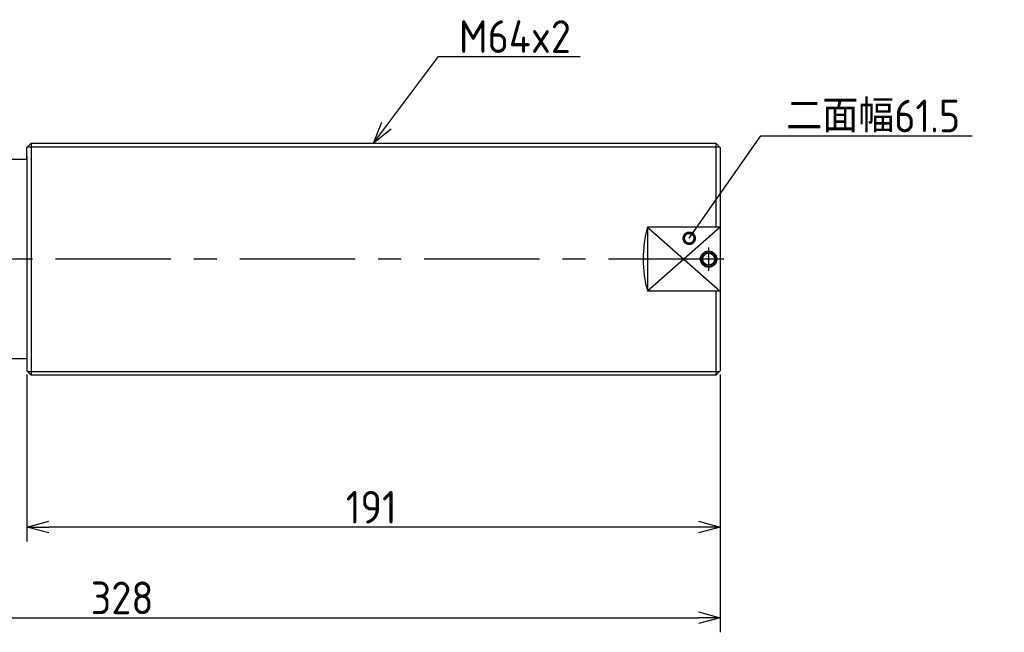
# Model space of a CAD drawing. Extents: x 11 to 460, y 86 to 255.
# Tile 3 of 3: x 189 to 460, y 86 to 255. Entities that reach past the tile are written whole.
import ezdxf

# ---------------------------------------------------------------- set-up
doc = ezdxf.new("R2010")
doc.units = 0
doc.header["$MEASUREMENT"] = 0
doc.header["$PDMODE"] = 3
doc.header["$PDSIZE"] = 2
doc.linetypes.add('CENTER', pattern=[50.8, 31.75, -6.35, 6.35, -6.35])
doc.layers.get('0').update_dxf_attribs({"linetype": 'CONTINUOUS'})
doc.layers.get('DEFPOINTS').update_dxf_attribs({"linetype": 'CONTINUOUS'})
doc.layers.add('18-0-CON', color=3, linetype='CONTINUOUS')
doc.layers.add('図形', color=7, linetype='CONTINUOUS')
doc.layers.get('0').off()
doc.styles.add('DIMENSION', font='isocp.shx', dxfattribs={"bigfont": 'bigfont.shx'})
doc.dimstyles.get("Standard").update_dxf_attribs({"dimtxt": 0.18, "dimasz": 0.18, "dimexe": 0.18, "dimexo": 0.0625, "dimgap": 0.09, "dimtad": 0, "dimtih": 1, "dimtoh": 1, "dimdec": 4, "dimzin": 0, "dimdsep": 46, "dimtxsty": 'DIMENSION', "dimcen": 0.09, "dimadec": 0, "dimazin": 0, "dimtfac": 1, "dimtdec": 4, "dimtofl": 0, "dimtmove": 2, "dimatfit": 3, "dimfxl": 1, "dimtolj": 1, "dimarcsym": 0})

# ---------------------------------------------------------------- blocks, each defined once
blk = doc.blocks.new('_OPEN30')
at = {"color": 0, "linetype": 'ByBlock'}
for p, q in [((-1, 0.268), (0, 0)), ((0, 0), (-1, -0.268)), ((0, 0), (-1, 0))]:
    blk.add_line(p, q, dxfattribs=at)
blk = doc.blocks.new('*U28')
at = {"layer": '18-0-CON', "color": 3, "style": 'DIMENSION'}
blk.add_text('191', height=9, dxfattribs=at).set_placement((278.4, 116))
blk = doc.blocks.new('*D27')
at = {"layer": '18-0-CON', "color": 3}
for p, q in [((190.57, 157.1), (190.57, 111)), ((381.57, 157.1), (381.57, 111)), ((375.57, 115), (196.57, 115))]:
    blk.add_line(p, q, dxfattribs=at)
at = {"layer": 'DEFPOINTS', "color": 0}
for p in [(190.57, 158.1), (381.57, 158.1), (190.57, 115)]:
    blk.add_point(p, dxfattribs=at)
at = {"layer": '18-0-CON'}
blk.add_blockref('*U28', (0, 0), dxfattribs=at)
at = {"layer": '18-0-CON', "color": 3, "xscale": 6, "yscale": 6, "zscale": 6, "rotation": 180}
blk.add_blockref('_OPEN30', (190.57, 115), dxfattribs=at)
at = {"layer": '18-0-CON', "color": 3, "xscale": 6, "yscale": 6, "zscale": 6}
blk.add_blockref('_OPEN30', (381.57, 115), dxfattribs=at)
blk = doc.blocks.new('*U34')
at = {"layer": '18-0-CON', "color": 3, "style": 'DIMENSION'}
blk.add_text('328', height=9, dxfattribs=at).set_placement((208.12, 91))
blk = doc.blocks.new('*D33')
at = {"layer": '18-0-CON', "color": 3}
for p, q in [((53.57, 172.4), (53.57, 86)), ((381.57, 157.1), (381.57, 86)), ((59.57, 90), (375.57, 90))]:
    blk.add_line(p, q, dxfattribs=at)
at = {"layer": 'DEFPOINTS', "color": 0}
for p in [(53.57, 173.4), (381.57, 158.1), (381.57, 90)]:
    blk.add_point(p, dxfattribs=at)
at = {"layer": '18-0-CON'}
blk.add_blockref('*U34', (0, 0), dxfattribs=at)
at = {"layer": '18-0-CON', "color": 3, "xscale": 6, "yscale": 6, "zscale": 6, "rotation": 180}
blk.add_blockref('_OPEN30', (53.57, 90), dxfattribs=at)
at = {"layer": '18-0-CON', "color": 3, "xscale": 6, "yscale": 6, "zscale": 6}
blk.add_blockref('_OPEN30', (381.57, 90), dxfattribs=at)
blk = doc.blocks.new('*U41')
at = {"layer": '18-0-CON'}
blk.add_lwpolyline([(289.66, 225.71), (303.95, 244.78), (342.99, 244.78)], dxfattribs=at)
at = {"layer": '18-0-CON', "xscale": 6, "yscale": 6, "zscale": 6, "rotation": 233.1769271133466}
blk.add_blockref('_OPEN30', (286.07, 220.9), dxfattribs=at)
blk = doc.blocks.new('*U42')
at = {"layer": '18-0-CON', "color": 3, "style": 'DIMENSION'}
blk.add_text('M64x2', height=9, dxfattribs=at).set_placement((309.6, 245.78))
blk = doc.blocks.new('_DOTSMALL')
at = {"color": 0, "linetype": 'ByBlock', "const_width": 0.5}
blk.add_lwpolyline([(-0.0625, 0, 1), (0.0625, 0, 1)], format="xyb", close=True, dxfattribs=at)
blk = doc.blocks.new('*U43')
at = {"layer": '18-0-CON'}
blk.add_lwpolyline([(373.02, 194.65), (392.8, 222.89), (451.02, 222.89)], dxfattribs=at)
at = {"layer": '18-0-CON', "xscale": 6, "yscale": 6, "zscale": 6, "rotation": 235.0049509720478}
blk.add_blockref('_DOTSMALL', (373.02, 194.65), dxfattribs=at)
blk = doc.blocks.new('*U44')
at = {"layer": '18-0-CON', "color": 3, "style": 'DIMENSION'}
blk.add_text('二面幅61.5', height=9, dxfattribs=at).set_placement((399.8, 223.89))

msp = doc.modelspace()

# ---------------------------------------------------------------- linework, layer by layer
at = {"layer": '図形', "color": 7, "linetype": 'Continuous'}
for p, q in [((191.76823, 220.90362), (190.56823, 219.70362)), ((191.76823, 220.90362), (190.56823, 219.70362)), ((191.76823, 220.90362), (380.36926, 220.90362)), ((191.76823, 220.90362), (191.77029, 156.90251)), ((381.56823, 219.70465), (380.36823, 220.90465)), ((380.36823, 220.90465), (380.36823, 197.76162)), ((190.56823, 216.40389), (190.56823, 219.70362)), ((190.56823, 216.40389), (190.56823, 219.70362)), ((190.56823, 217.28361), (190.56823, 161.40429)), ((381.56823, 219.70465), (381.56823, 158.10354)), ((381.56823, 219.70465), (381.56823, 158.10354)), ((381.56823, 217.28361), (381.56823, 161.40429)), ((190.56823, 216.40389), (185.56823, 216.40389)), ((361.56823, 197.76162), (361.56823, 180.04863)), ((380.36823, 180.04863), (380.36823, 156.90251)), ((190.56823, 161.40429), (185.56823, 161.40429)), ((190.56823, 161.40429), (190.56823, 158.10457)), ((190.56823, 161.40429), (190.56823, 158.10457)), ((191.77029, 156.90251), (190.56823, 158.10457)), ((191.77029, 156.90251), (190.56823, 158.10457)), ((380.36823, 156.90354), (381.56823, 158.10354)), ((380.36823, 156.90251), (191.77029, 156.90251))]:
    msp.add_line(p, q, dxfattribs=at)
at = {"layer": '図形', "color": 3, "linetype": 'ByBlock'}
for p, q in [((190.76823, 219.90362), (381.36926, 219.90362)), ((381.56823, 197.76162), (361.56823, 180.04863)), ((361.56823, 197.76162), (381.56823, 180.04863)), ((190.76918, 157.90362), (381.36831, 157.90362))]:
    msp.add_line(p, q, dxfattribs=at)
at = {"layer": '図形'}
for p, q in [((381.56823, 197.76162), (361.56823, 197.76162)), ((381.56823, 180.04863), (361.56823, 180.04863))]:
    msp.add_line(p, q, dxfattribs=at)
at = {"layer": '図形', "color": 3, "linetype": 'CENTER'}
for p, q in [((378.36823, 192.15512), (378.36823, 185.65512)), ((382.56823, 188.90409), (49.56823, 188.90409))]:
    msp.add_line(p, q, dxfattribs=at)
at = {"layer": '図形'}
for radius in [2.25, 2]:
    msp.add_circle((378.36823, 188.90512), radius, dxfattribs=at)
at = {"layer": '図形', "color": 3, "linetype": 'ByBlock'}
msp.add_circle((378.36823, 188.90512), 1.65, dxfattribs=at)
at = {"layer": '図形'}
msp.add_arc((392.31823, 188.90512), 32, 163.9327481, 196.0672519, dxfattribs=at)

# ---------------------------------------------------------------- block references
at = {"layer": '18-0-CON'}
for name in ['*U42', '*U41', '*U44', '*U43']:
    msp.add_blockref(name, (0, 0), dxfattribs=at)

# ---------------------------------------------------------------- dimensions: what is measured, and where the dimension line sits
for base, p1, p2, picture, middle in [((381.56823, 90), (53.56823, 173.40409), (381.56823, 158.10354), '*D33', (217.56823, 95.50089)), ((190.56823, 115), (381.56823, 158.10354), (190.56823, 158.10354), '*D27', (286.06823, 120.5))]:
    dim = msp.add_linear_dim(base=base, p1=p1, p2=p2, dimstyle='STANDARD', override={"dimscale": 2}, dxfattribs=at)
    dim.commit()
    dim.dimension.update_dxf_attribs({"geometry": picture, "text_midpoint": middle})

doc.saveas('drawing.dxf')
